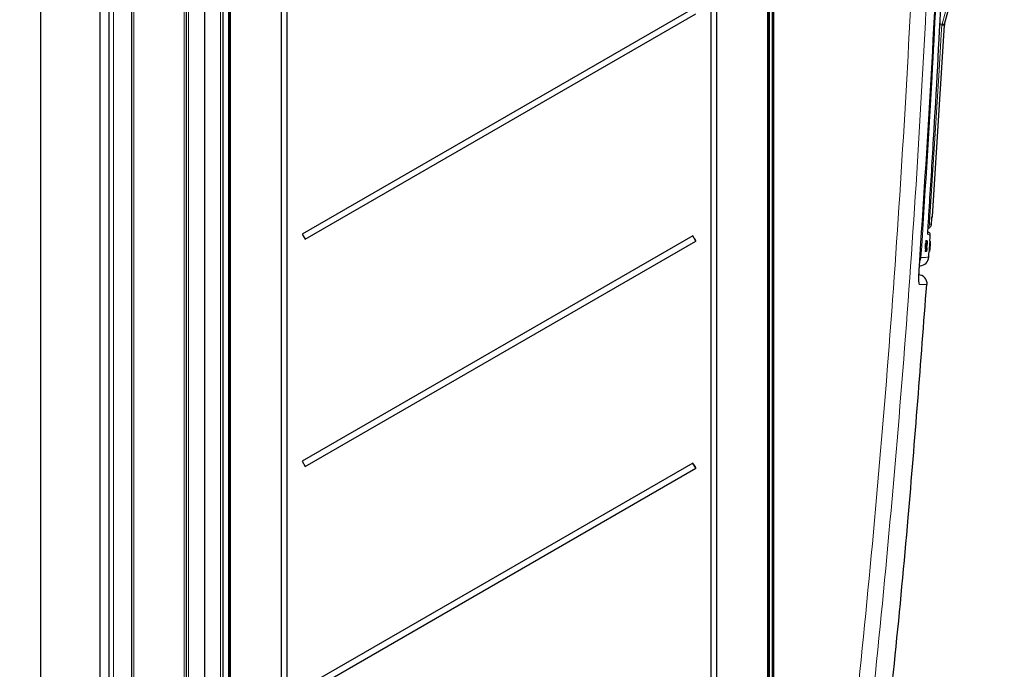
# Model space of a CAD drawing. Header units: millimetres. Extents: x 5 to 418, y 2 to 292.
# Tile 49 of 54: x 203 to 275, y 118 to 166. Entities that reach past the tile are written whole.
import ezdxf

# ---------------------------------------------------------------- set-up
doc = ezdxf.new("R2010")
doc.units = ezdxf.units.MM
doc.layers.add('SLD-0', color=7, linetype='Continuous')
doc.styles.add('SLDTEXTSTYLE0', font='TXT', dxfattribs={"width": 0.605})
doc.dimstyles.new('SLDDIMSTYLE0', dxfattribs={"dimtxt": 3.5, "dimasz": 3.302, "dimexe": 0, "dimexo": 0.0625, "dimgap": 0.875, "dimtad": 1, "dimlfac": 3, "dimrnd": 1e-09, "dimzin": 12, "dimdsep": 46, "dimtxsty": 'SLDTEXTSTYLE0', "dimsah": 1, "dimcen": 0.09, "dimadec": 0, "dimazin": 3, "dimtfac": 1, "dimtofl": 0, "dimtmove": 0, "dimatfit": 3, "dimfxl": 1, "dimfrac": 2, "dimtolj": 1, "dimtzin": 12, "dimarcsym": 0})
doc.dimstyles.new('SLDDIMSTYLE3', dxfattribs={"dimtxt": 3.5, "dimasz": 3.302, "dimexe": 0, "dimexo": 0.0625, "dimgap": 0.875, "dimtad": 1, "dimdec": 1, "dimlfac": 3, "dimrnd": 1e-09, "dimzin": 12, "dimdsep": 46, "dimtxsty": 'SLDTEXTSTYLE0', "dimsah": 1, "dimcen": 0.09, "dimadec": 0, "dimazin": 3, "dimtfac": 1, "dimtofl": 0, "dimtmove": 0, "dimatfit": 3, "dimfxl": 1, "dimfrac": 2, "dimtolj": 1, "dimtzin": 12, "dimarcsym": 0})

# ---------------------------------------------------------------- blocks, each defined once
blk = doc.blocks.new('_D_5')
at = {"layer": 'SLD-0', "color": 7}
for p, q in [((215.365, 245.789), (191.822, 245.789)), ((192.822, 245.789), (192.822, 109.125)), ((204.862, 109.125), (191.822, 109.125))]:
    blk.add_line(p, q, dxfattribs=at)
for points in [[(192.822, 245.789), (192.314, 242.487), (193.33, 242.487)], [(192.822, 109.125), (193.33, 112.427), (192.314, 112.427)]]:
    blk.add_solid(points, dxfattribs=at)
at = {"layer": 'SLD-0', "color": 7, "insert": (188.311, 173.446), "char_height": 3.5, "attachment_point": 1, "rotation": 90, "style": 'SLDTEXTSTYLE0'}
blk.add_mtext('410', dxfattribs=at)
blk = doc.blocks.new('_D_6')
at = {"layer": 'SLD-0', "color": 7}
for p, q in [((216.862, 253.958), (178.404, 253.958)), ((179.404, 253.958), (179.404, 78.791)), ((204.129, 78.791), (178.404, 78.791))]:
    blk.add_line(p, q, dxfattribs=at)
for centre, start, end in [((176.719, 167.019), 63.43495, 116.56505), ((176.719, 165.731), 243.43495, 296.56505)]:
    blk.add_arc(centre, 6.006, start, end, dxfattribs=at)
for points in [[(179.404, 253.958), (178.896, 250.656), (179.912, 250.656)], [(179.404, 78.791), (179.912, 82.093), (178.896, 82.093)]]:
    blk.add_solid(points, dxfattribs=at)
at = {"layer": 'SLD-0', "color": 7, "insert": (174.893, 160.359), "char_height": 3.5, "attachment_point": 1, "rotation": 90, "style": 'SLDTEXTSTYLE0'}
blk.add_mtext('525,5', dxfattribs=at)

msp = doc.modelspace()

# ---------------------------------------------------------------- linework, layer by layer
at = {"color": 7, "linetype": 'Continuous', "lineweight": 25}
for p, q in [((215.5291, 82.2914), (215.5291, 252.2914)), ((216.8624, 252.2914), (216.8624, 82.2914)), ((218.1958, 252.2914), (218.1958, 82.2914)), ((218.6958, 89.7774), (218.6958, 245.2905)), ((258.5291, 113.4036), (258.5291, 244.8178)), ((211.5291, 109.4581), (211.5291, 244.1247)), ((204.8624, 109.1247), (204.8624, 243.4581)), ((209.1958, 243.4581), (209.1958, 109.1247)), ((209.8624, 109.1247), (209.8624, 243.4581)), ((258.1958, 240.4569), (258.1958, 113.6957)), ((222.4708, 238.9247), (222.4708, 93.2914)), ((222.9117, 93.2914), (222.9117, 238.9247)), ((253.9708, 238.9247), (253.9708, 114.0581)), ((254.4117, 114.0581), (254.4117, 238.9247)), ((271.1044, 165.6403), (273.2818, 173.7663)), ((252.6544, 166.7699), (224.0116, 150.2329)), ((224.2282, 149.8576), (252.871, 166.3946)), ((270.2184, 151.5454), (271.0937, 165.5748)), ((224.0116, 150.2329), (224.2282, 149.8576)), ((269.8465, 150.369), (269.904, 150.364)), ((252.6544, 150.1032), (224.0116, 133.5663)), ((224.2282, 133.191), (252.871, 149.7279)), ((252.871, 149.7279), (252.6544, 150.1032)), ((269.6931, 149.517), (269.677, 149.151)), ((269.7263, 149.5148), (269.6931, 149.517)), ((269.7097, 149.5168), (269.6931, 149.517)), ((269.7429, 149.5146), (269.7097, 149.5168)), ((269.7263, 149.5148), (269.7103, 149.1488)), ((269.7103, 149.1488), (269.7429, 149.5146)), ((269.7429, 149.5146), (269.7263, 149.5148)), ((269.7325, 149.726), (269.7328, 149.7329)), ((269.766, 149.7307), (269.7328, 149.7329)), ((269.7328, 149.7329), (269.733, 149.7329)), ((269.7711, 149.7306), (269.7382, 149.7328)), ((269.7521, 149.3772), (269.766, 149.7307)), ((269.7527, 148.9653), (269.7924, 149.5614)), ((269.7851, 149.7305), (269.753, 149.7326)), ((269.8075, 149.7303), (269.7566, 148.9653)), ((269.7903, 149.7304), (269.7571, 149.3759)), ((269.7903, 149.7304), (269.7583, 149.7326)), ((269.7711, 149.7306), (269.7635, 149.5369)), ((269.778, 149.4487), (269.764, 149.4496)), ((269.766, 149.7307), (269.7711, 149.7306)), ((269.767, 149.5367), (269.7851, 149.7305)), ((269.784, 149.5391), (269.7725, 149.5399)), ((269.805, 149.7303), (269.7732, 149.7324)), ((269.8075, 149.7303), (269.7757, 149.7324)), ((269.778, 149.4487), (269.784, 149.5391)), ((269.7851, 149.7305), (269.7903, 149.7304)), ((269.7928, 149.7232), (269.7985, 149.742)), ((269.8317, 149.7398), (269.7991, 149.742)), ((269.805, 149.7303), (269.8075, 149.7303)), ((269.8285, 149.5174), (269.8227, 149.4943)), ((269.8253, 149.7185), (269.8317, 149.7398)), ((269.9978, 149.5091), (269.9745, 149.1432)), ((270.031, 149.5068), (269.9978, 149.5091)), ((269.9999, 149.5091), (269.9978, 149.5091)), ((270.0331, 149.5068), (269.9999, 149.5091)), ((270.0077, 149.141), (270.0331, 149.5068)), ((270.031, 149.5068), (270.0077, 149.141)), ((270.0486, 149.723), (270.0153, 149.7252)), ((270.0492, 149.723), (270.0163, 149.7252)), ((270.0165, 149.1444), (270.0409, 149.5016)), ((270.051, 149.723), (270.0188, 149.7252)), ((270.0424, 149.5015), (270.0193, 149.1443)), ((270.0516, 149.723), (270.0196, 149.7252)), ((270.0532, 149.723), (270.0214, 149.7251)), ((270.0561, 149.723), (270.0238, 149.7252)), ((270.0567, 149.723), (270.0241, 149.7252)), ((270.0262, 149.3697), (270.0486, 149.723)), ((270.0262, 149.3209), (270.0321, 149.4092)), ((270.0409, 149.4935), (270.0264, 149.2817)), ((270.0516, 149.723), (270.0268, 149.3684)), ((270.0277, 149.2817), (270.0407, 149.4827)), ((270.0321, 149.4092), (270.0297, 149.4094)), ((270.0331, 149.5068), (270.031, 149.5068)), ((270.0492, 149.723), (270.037, 149.5293)), ((270.0389, 149.5171), (270.0372, 149.5172)), ((270.0374, 149.5292), (270.051, 149.723)), ((270.0389, 149.5171), (270.0391, 149.5269)), ((270.0486, 149.723), (270.0492, 149.723)), ((270.0497, 149.6297), (270.0561, 149.723)), ((270.0502, 149.6297), (270.0505, 149.6348)), ((270.0567, 149.723), (270.0507, 149.6297)), ((270.051, 149.723), (270.0516, 149.723)), ((270.0561, 149.723), (270.0567, 149.723)), ((269.7103, 149.1488), (269.677, 149.151)), ((269.7135, 148.9657), (269.6803, 148.968)), ((269.7135, 148.9657), (269.7521, 149.3772)), ((269.7187, 148.9657), (269.7135, 148.9657)), ((269.7434, 149.2289), (269.7187, 148.9657)), ((269.7358, 148.9655), (269.7188, 148.9666)), ((269.7521, 149.3772), (269.7308, 149.3786)), ((269.7358, 148.9655), (269.7465, 149.2359)), ((269.7409, 148.9655), (269.7358, 148.9655)), ((269.7571, 149.3759), (269.7409, 148.9655)), ((269.7527, 148.9653), (269.741, 148.9661)), ((269.7463, 148.9575), (269.743, 148.9816)), ((269.7796, 148.9552), (269.7471, 148.9574)), ((269.7566, 148.9653), (269.7527, 148.9653)), ((269.7921, 149.3533), (269.7825, 149.354)), ((269.8062, 149.235), (269.8088, 149.2098)), ((269.9975, 148.9581), (269.9642, 148.9603)), ((270.0016, 148.9482), (269.9699, 148.9504)), ((270.0077, 149.141), (269.9745, 149.1432)), ((269.9975, 148.9581), (270.0262, 149.3697)), ((269.9981, 148.9581), (269.9975, 148.9581)), ((270.0165, 149.2213), (269.9981, 148.9581)), ((270.0002, 148.9581), (269.9981, 148.9582)), ((270.0002, 148.9581), (270.0173, 149.2284)), ((270.0009, 148.9581), (270.0002, 148.9581)), ((270.0268, 149.3684), (270.0009, 148.9581)), ((270.0042, 148.9581), (270.0037, 148.9581)), ((270.017, 149.1444), (270.0042, 148.9581)), ((270.0067, 148.9581), (270.0043, 148.9582)), ((270.0073, 148.9581), (270.0067, 148.9581)), ((270.0148, 149.164), (270.0139, 149.1641)), ((270.016, 149.1738), (270.0145, 149.1739)), ((270.0148, 149.164), (270.016, 149.1738)), ((270.0184, 149.189), (270.0155, 149.1892)), ((270.0262, 149.3697), (270.0236, 149.3698)), ((270.0262, 149.3209), (270.0238, 149.3211)), ((224.0116, 133.5663), (224.2282, 133.191)), ((252.6544, 133.4366), (224.0116, 116.8996)), ((224.2282, 116.5243), (252.871, 133.0613)), ((252.871, 133.0613), (252.6544, 133.4366))]:
    msp.add_line(p, q, dxfattribs=at)
at = {"color": 7, "linetype": 'Continuous', "lineweight": 18}
for p, q in [((215.6929, 252.2914), (215.6929, 82.2914)), ((218.032, 82.2914), (218.032, 252.2914)), ((218.6291, 89.5221), (218.6291, 245.2914)), ((218.7636, 245.2905), (218.7636, 89.7774)), ((258.2636, 244.825), (258.2636, 114.3184)), ((258.4613, 114.3184), (258.4613, 244.825)), ((258.597, 244.8178), (258.597, 113.4036)), ((211.6929, 244.1247), (211.6929, 109.4581)), ((215.3653, 109.4581), (215.3653, 244.1247)), ((210.1958, 243.4581), (210.1958, 109.1247)), ((258.1303, 113.6957), (258.1303, 240.4569)), ((270.9096, 165.5748), (270.9204, 165.6403)), ((271.0937, 165.5748), (270.9096, 165.5748)), ((270.9204, 165.6403), (271.1044, 165.6403)), ((270.1773, 151.423), (270.1776, 151.428)), ((269.767, 149.5367), (269.7635, 149.5369)), ((270.0407, 149.4827), (270.0401, 149.4828)), ((269.7465, 149.2359), (269.744, 149.2361))]:
    msp.add_line(p, q, dxfattribs=at)
at = {"color": 7, "linetype": 'Continuous', "lineweight": 18, "flags": 128}
for points in [[(275.4842, 182.6521), (275.3115, 182.0082), (274.6205, 179.4326), (271.8567, 169.1304), (270.9204, 165.6403)], [(270.9096, 165.5748), (270.868, 164.9094), (270.7018, 162.2479), (270.0066, 151.1195)], [(269.8836, 150.2524), (269.8871, 150.2339), (269.8881, 150.2017)], [(269.22, 146.7911), (269.2448, 146.679), (269.2489, 146.5439)]]:
    msp.add_lwpolyline(points, dxfattribs=at)
at = {"color": 7, "linetype": 'Continuous', "lineweight": 25, "flags": 128}
for points in [[(270.0253, 149.7249), (270.0286, 149.7746), (270.0422, 149.981), (270.0558, 150.1875)], [(269.9461, 148.5362), (269.96, 148.7426), (269.9738, 148.949), (269.9744, 148.9582)]]:
    msp.add_lwpolyline(points, dxfattribs=at)
at = {"color": 7, "linetype": 'Continuous', "lineweight": 18}
for centre, radius, start, end in [((268.042, 122.384), 43.2859, 86.201525, 86.465978), ((267.946, 155.2292), 10.8276, 74.055713, 75.177151), ((269.6693, 150.9735), 0.3334, 314.54316, 356.43635), ((269.091, 137.6992), 13.4515, 86.097181, 86.429568), ((268.7119, 148.5541), 0.6674, 331.139761, 356.172565), ((269.0535, 144.9216), 3.6025, 84.835866, 85.87491)]:
    msp.add_arc(centre, radius, start, end, dxfattribs=at)
at = {"color": 7, "linetype": 'Continuous', "lineweight": 25}
for centre, radius, start, end in [((271.4264, 165.554), 0.3333, 165, 176.429851), ((269.8857, 151.5666), 0.3333, 331.940737, 356.223915), ((269.8895, 150.198), 0.1667, 357.305826, 85), ((268.7508, 159.1434), 18.4612, 209.319609, 210.664467), ((269.2812, 148.584), 0.6667, 273, 355.664366), ((269.1586, 146.5814), 0.6667, 355.916726, 89), ((268.7508, 142.4767), 18.4612, 209.319609, 210.664467)]:
    msp.add_arc(centre, radius, start, end, dxfattribs=at)
at = {"color": 7, "linetype": 'Continuous', "lineweight": 18}
for points, knots in [([(261.5686, 89.9423), (262.3366, 95.944), (263.6833, 106.4681), (265.2732, 121.5543), (266.5226, 135.1738), (267.5683, 148.8092), (268.4091, 162.4258), (269.0623, 176.0218), (269.33, 185.071), (269.4638, 189.5957)], [0, 0, 0, 0, 0.1814894, 0.3182486, 0.4550077, 0.5917253, 0.7284429, 0.8642214, 1, 1, 1, 1]), ([(270.6023, 189.4679), (270.4685, 184.954), (270.2009, 175.9263), (269.5477, 162.3462), (268.7071, 148.729), (267.66, 135.0765), (266.4091, 121.4401), (264.8171, 106.3351), (263.4688, 95.7978), (262.6998, 89.7887)], [0, 0, 0, 0, 0.1354201, 0.2708403, 0.4076924, 0.5445446, 0.6814383, 0.818332, 1, 1, 1, 1]), ([(271.3376, 189.7562), (271.3252, 189.3119), (271.2633, 187.0905), (270.9687, 177.7615), (270.3942, 164.4517), (269.6597, 152.932), (269.3778, 148.5095)], [0, 0, 0, 0, 0.0322876, 0.1614382, 0.6780666, 1, 1, 1, 1]), ([(270.0066, 151.1195), (270.0055, 151.1008), (270.0033, 151.0633), (270.0012, 151.0133), (270.0003, 150.9757), (270.0007, 150.9557), (270.0017, 150.9536), (270.0021, 150.9528)], [0, 0, 0, 0, 0.2147505, 0.4295793, 0.6438148, 0.8575512, 1, 1, 1, 1]), ([(270.0021, 150.9528), (270.0097, 150.9529), (270.0476, 150.9536), (270.0985, 150.9545), (270.1279, 150.955), (270.1407, 150.9552)], [0, 0, 0, 0, 0.1241023, 0.6205161, 1, 1, 1, 1]), ([(270.1407, 150.9552), (270.151, 151.0861), (270.1634, 151.2437), (270.1756, 151.4013), (270.1776, 151.428)], [0, 0, 0, 0, 0.8306218, 1, 1, 1, 1]), ([(270.1776, 151.428), (270.18, 151.4566), (270.1846, 151.5138), (270.1879, 151.5426), (270.1889, 151.5448), (270.1891, 151.5453)], [0, 0, 0, 0, 0.4289712, 0.8581067, 1, 1, 1, 1]), ([(270.1891, 151.5453), (270.192, 151.5454), (270.2065, 151.5456), (270.2229, 151.5459), (270.2146, 151.5457), (270.2126, 151.5457)], [0, 0, 0, 0, 0.1604843, 0.8024277, 1, 1, 1, 1]), ([(269.8881, 150.2017), (269.8862, 150.2099), (269.8825, 150.2263), (269.8825, 150.3099), (269.8855, 150.3888), (269.8863, 150.41)], [0, 0, 0, 0, 0.4227108, 0.8453863, 1, 1, 1, 1]), ([(270.0371, 150.1887), (270.0413, 150.1883), (270.0538, 150.1872), (269.9544, 150.1959), (269.8881, 150.2017)], [0, 0, 0, 0, 0.3324436, 1, 1, 1, 1]), ([(269.3778, 148.5095), (269.4035, 148.5109), (269.5319, 148.5176), (269.7895, 148.5311), (269.9818, 148.5411), (269.9285, 148.5383), (269.9203, 148.5379)], [0, 0, 0, 0, 0.0691303, 0.3456599, 0.8987746, 1, 1, 1, 1]), ([(269.2621, 147.8778), (269.2556, 147.7786), (269.2392, 147.5305), (269.2228, 147.1556), (269.2175, 146.818), (269.2254, 146.5884), (269.2411, 146.5587), (269.2489, 146.5439)], [0, 0, 0, 0, 0.14255736, 0.35666858, 0.57089614, 0.78542498, 1, 1, 1, 1]), ([(269.8182, 146.5339), (269.8049, 146.5341), (269.7772, 146.5346), (269.58, 146.5381), (269.3538, 146.5421), (269.2489, 146.5439)], [0, 0, 0, 0, 0.3309944, 0.6897016, 1, 1, 1, 1])]:
    msp.add_open_spline(points, degree=3, knots=knots, dxfattribs=at)
at = {"color": 7, "linetype": 'Continuous', "lineweight": 25}
for points, knots in [([(269.2621, 147.8778), (269.5532, 152.3053), (270.1355, 161.1613), (270.8101, 175.026), (271.0947, 184.4649), (271.2455, 189.4678)], [0, 0, 0, 0, 0.3196707, 0.6394063, 1, 1, 1, 1]), ([(269.9096, 150.8682), (269.9168, 150.979), (269.9528, 151.5334), (270.1017, 153.862), (270.6672, 163.1785), (271.2545, 175.2238), (271.575, 185.4994), (271.6737, 188.6669)], [0, 0, 0, 0, 0.0088087, 0.0440433, 0.1849823, 0.7487663, 1, 1, 1, 1]), ([(269.8863, 150.41), (269.8874, 150.4438), (269.8902, 150.5309), (269.8989, 150.6969), (269.9066, 150.8197), (269.9096, 150.8682)], [0, 0, 0, 0, 0.27733299, 0.71464328, 1, 1, 1, 1]), ([(269.8974, 150.6595), (269.9154, 150.6635), (269.9733, 150.6763), (270.0542, 150.7409), (270.1129, 150.828), (270.1337, 150.8982), (270.1391, 150.9348), (270.1403, 150.9489), (270.1406, 150.9545), (270.1407, 150.9552)], [0, 0, 0, 0, 0.1299785, 0.4188581, 0.7191212, 0.8943821, 0.9587431, 0.9943364, 1, 1, 1, 1]), ([(270.1402, 150.9479), (270.1417, 150.9675), (270.1542, 151.1259), (270.1666, 151.2843), (270.1773, 151.423)], [0, 0, 0, 0, 0.1240776, 1, 1, 1, 1]), ([(270.1772, 151.4205), (270.1783, 151.4343), (270.1812, 151.4731), (270.1844, 151.5069), (270.185, 151.512), (270.1852, 151.5136)], [0, 0, 0, 0, 0.2678678, 0.7537256, 1, 1, 1, 1]), ([(269.8844, 150.2424), (269.8844, 150.2422), (269.8846, 150.2405), (269.8835, 150.255), (269.8832, 150.2992), (269.885, 150.3687), (269.8861, 150.41)], [0, 0, 0, 0, 0.0220433, 0.1973575, 0.5227903, 1, 1, 1, 1]), ([(269.7635, 149.5369), (269.763, 149.5239), (269.7622, 149.5057), (269.7612, 149.4818), (269.7605, 149.4699), (269.7602, 149.4639)], [0, 0, 0, 0, 0.5612769, 0.7817626, 1, 1, 1, 1]), ([(269.7602, 149.4639), (269.7615, 149.4775), (269.7637, 149.5018), (269.766, 149.526), (269.767, 149.5367)], [0, 0, 0, 0, 0.5599999, 1, 1, 1, 1]), ([(269.7924, 149.5614), (269.7896, 149.5362), (269.7844, 149.4911), (269.7799, 149.4617), (269.778, 149.4487)], [0, 0, 0, 0, 0.55968587, 1, 1, 1, 1]), ([(269.784, 149.5391), (269.7877, 149.5661), (269.7942, 149.6142), (269.8017, 149.6948), (269.805, 149.7303)], [0, 0, 0, 0, 0.5604274, 1, 1, 1, 1]), ([(269.7921, 149.3533), (269.7959, 149.4109), (269.8003, 149.4777), (269.8053, 149.5304), (269.8059, 149.5377)], [0, 0, 0, 0, 0.8621576, 1, 1, 1, 1]), ([(269.8256, 149.6516), (269.8245, 149.6497), (269.8221, 149.646), (269.8165, 149.605), (269.8073, 149.511), (269.8009, 149.4186), (269.7964, 149.3538)], [0, 0, 0, 0, 0.1872234, 0.3739058, 0.5607363, 1, 1, 1, 1]), ([(269.8227, 149.4943), (269.824, 149.5181), (269.8265, 149.5656), (269.8282, 149.62), (269.8277, 149.648), (269.8263, 149.6504), (269.8256, 149.6516)], [0, 0, 0, 0, 0.2805533, 0.5597389, 0.7796538, 1, 1, 1, 1]), ([(269.8317, 149.7398), (269.833, 149.7371), (269.8356, 149.7315), (269.8355, 149.6761), (269.8329, 149.6007), (269.83, 149.5451), (269.8285, 149.5174)], [0, 0, 0, 0, 0.28008064, 0.55944867, 0.77954883, 1, 1, 1, 1]), ([(270.0413, 149.5286), (270.0401, 149.5104), (270.0377, 149.474), (270.0336, 149.4154), (270.0318, 149.3914), (270.0307, 149.3769)], [0, 0, 0, 0, 0.2804963, 0.5610033, 1, 1, 1, 1]), ([(270.0321, 149.4081), (270.0323, 149.4099), (270.0328, 149.4133), (270.0346, 149.4377), (270.0375, 149.4791), (270.0396, 149.5099), (270.0406, 149.5253)], [0, 0, 0, 0, 0.2806803, 0.5609514, 0.7800568, 1, 1, 1, 1]), ([(270.0321, 149.4092), (270.0321, 149.4089), (270.0321, 149.4084), (270.0321, 149.4082), (270.0321, 149.4081)], [0, 0, 0, 0, 0.5600031, 1, 1, 1, 1]), ([(270.037, 149.5293), (270.0362, 149.5163), (270.035, 149.4982), (270.0335, 149.4743), (270.0327, 149.4623), (270.0323, 149.4564)], [0, 0, 0, 0, 0.5612769, 0.7817626, 1, 1, 1, 1]), ([(270.0323, 149.4564), (270.0333, 149.47), (270.035, 149.4943), (270.0367, 149.5185), (270.0374, 149.5292)], [0, 0, 0, 0, 0.5599999, 1, 1, 1, 1]), ([(270.0474, 149.6348), (270.0472, 149.6331), (270.0468, 149.6299), (270.0445, 149.5991), (270.0417, 149.5585), (270.0398, 149.5309), (270.0389, 149.5171)], [0, 0, 0, 0, 0.2800014, 0.5591308, 0.7793201, 1, 1, 1, 1]), ([(270.0391, 149.5269), (270.0411, 149.5566), (270.0451, 149.616), (270.0498, 149.6823), (270.0525, 149.7181), (270.053, 149.7214), (270.0532, 149.723)], [0, 0, 0, 0, 0.2802532, 0.5595228, 0.7795924, 1, 1, 1, 1]), ([(270.0406, 149.5253), (270.0417, 149.5422), (270.044, 149.5758), (270.0462, 149.6124), (270.0474, 149.632), (270.0474, 149.6338), (270.0474, 149.6348)], [0, 0, 0, 0, 0.27946, 0.5589523, 0.7792553, 1, 1, 1, 1]), ([(270.0532, 149.723), (270.0532, 149.72), (270.0531, 149.7139), (270.0503, 149.6667), (270.0461, 149.6001), (270.0429, 149.5524), (270.0413, 149.5286)], [0, 0, 0, 0, 0.2801842, 0.5598553, 0.7799999, 1, 1, 1, 1]), ([(269.7483, 149.2814), (269.7474, 149.2716), (269.7457, 149.2542), (269.7441, 149.2366), (269.7434, 149.2289)], [0, 0, 0, 0, 0.5600016, 1, 1, 1, 1]), ([(269.7465, 149.2359), (269.7468, 149.2444), (269.7474, 149.2595), (269.748, 149.2747), (269.7483, 149.2814)], [0, 0, 0, 0, 0.5599998, 1, 1, 1, 1]), ([(269.7796, 148.9552), (269.7776, 148.9595), (269.7736, 148.9679), (269.7766, 149.0842), (269.7836, 149.2205), (269.7893, 149.309), (269.7921, 149.3533)], [0, 0, 0, 0, 0.2799551, 0.5580876, 0.7789116, 1, 1, 1, 1]), ([(269.8088, 149.2098), (269.8057, 149.1706), (269.7995, 149.0925), (269.7906, 149.007), (269.7838, 148.9615), (269.781, 148.9573), (269.7796, 148.9552)], [0, 0, 0, 0, 0.28025625, 0.5595462, 0.77958943, 1, 1, 1, 1]), ([(269.7964, 149.3538), (269.7937, 149.3127), (269.7884, 149.2308), (269.7829, 149.1208), (269.782, 149.0548), (269.784, 149.0473), (269.785, 149.0435)], [0, 0, 0, 0, 0.28124501, 0.56071564, 0.78013802, 1, 1, 1, 1]), ([(269.785, 149.0435), (269.7864, 149.0463), (269.7891, 149.052), (269.7969, 149.1169), (269.8027, 149.1902), (269.8062, 149.235)], [0, 0, 0, 0, 0.2807112, 0.5609046, 1, 1, 1, 1]), ([(270.0189, 149.1882), (270.0164, 149.1518), (270.0115, 149.0789), (270.0059, 148.9995), (270.0025, 148.9544), (270.0019, 148.9503), (270.0016, 148.9482)], [0, 0, 0, 0, 0.2794007, 0.5590642, 0.7793783, 1, 1, 1, 1]), ([(270.0016, 148.9482), (270.0017, 148.9513), (270.0018, 148.9573), (270.0051, 149.014), (270.0097, 149.0865), (270.0131, 149.1382), (270.0148, 149.164)], [0, 0, 0, 0, 0.27991052, 0.55924905, 0.77947627, 1, 1, 1, 1]), ([(270.0075, 149.0365), (270.0078, 149.0386), (270.0083, 149.0428), (270.0113, 149.0844), (270.0149, 149.1358), (270.0172, 149.1713), (270.0184, 149.189)], [0, 0, 0, 0, 0.2798831, 0.5589932, 0.779319, 1, 1, 1, 1]), ([(270.016, 149.1738), (270.0147, 149.154), (270.0121, 149.1145), (270.009, 149.0651), (270.0075, 149.0397), (270.0075, 149.0376), (270.0075, 149.0365)], [0, 0, 0, 0, 0.2808811, 0.5600727, 0.7796532, 1, 1, 1, 1]), ([(270.0202, 149.2739), (270.0195, 149.2641), (270.0183, 149.2466), (270.0171, 149.2291), (270.0165, 149.2213)], [0, 0, 0, 0, 0.5600016, 1, 1, 1, 1]), ([(270.0173, 149.2284), (270.0179, 149.2368), (270.0188, 149.252), (270.0198, 149.2672), (270.0202, 149.2739)], [0, 0, 0, 0, 0.55999976, 1, 1, 1, 1]), ([(270.0184, 149.189), (270.0198, 149.2102), (270.0226, 149.2527), (270.0256, 149.3006), (270.0272, 149.3276), (270.0272, 149.3301), (270.0272, 149.3313)], [0, 0, 0, 0, 0.2797467, 0.5591709, 0.7794436, 1, 1, 1, 1]), ([(270.0307, 149.3769), (270.0303, 149.3693), (270.0295, 149.3541), (270.0264, 149.303), (270.0226, 149.2451), (270.0201, 149.2072), (270.0189, 149.1882)], [0, 0, 0, 0, 0.2798072, 0.5591854, 0.7794082, 1, 1, 1, 1]), ([(270.0272, 149.3313), (270.0271, 149.3305), (270.0269, 149.3289), (270.0264, 149.3234), (270.0262, 149.3209)], [0, 0, 0, 0, 0.5597721, 1, 1, 1, 1]), ([(269.2275, 146.7332), (269.2276, 146.7328), (269.2283, 146.7279), (269.2252, 146.7576), (269.2225, 146.8409), (269.2222, 147.0178), (269.2299, 147.2856), (269.2438, 147.5861), (269.2581, 147.7914), (269.2641, 147.8778)], [0, 0, 0, 0, 0.0078263, 0.0943793, 0.2246762, 0.4090654, 0.6173169, 0.8388936, 1, 1, 1, 1]), ([(269.2303, 147.2347), (269.2314, 147.2725), (269.2354, 147.4072), (269.2474, 147.6342), (269.2603, 147.8148), (269.2648, 147.8777)], [0, 0, 0, 0, 0.2031519, 0.7223472, 1, 1, 1, 1]), ([(264.0101, 89.8099), (264.8357, 96.2985), (266.5133, 109.4833), (268.4319, 128.399), (269.3662, 140.833), (269.7947, 146.5358)], [0, 0, 0, 0, 0.3440815, 0.6991646, 1, 1, 1, 1]), ([(269.8234, 146.5338), (269.8235, 146.5338), (269.8254, 146.5338), (269.8217, 146.5338), (269.8182, 146.5339)], [0, 0, 0, 0, 0.03072292, 1, 1, 1, 1])]:
    msp.add_open_spline(points, degree=3, knots=knots, dxfattribs=at)

# ---------------------------------------------------------------- dimensions: what is measured, and where the dimension line sits
at = {"layer": 'SLD-0', "color": 7}
dim = msp.add_linear_dim(base=(179.4043, 78.7914), p1=(216.8624, 253.9581), p2=(204.1291, 78.7914), angle=90, text='(<>)', dimstyle='SLDDIMSTYLE0', dxfattribs=at)
dim.commit()
dim.dimension.update_dxf_attribs({"geometry": '_D_6', "text_midpoint": (179.4043, 166.3747), "dimtype": 160})
dim = msp.add_linear_dim(base=(192.8224, 109.1247), p1=(215.3653, 245.7885), p2=(204.8624, 109.1247), angle=90, dimstyle='SLDDIMSTYLE3', dxfattribs=at)
dim.commit()
dim.dimension.update_dxf_attribs({"geometry": '_D_5', "text_midpoint": (192.8224, 177.4566), "dimtype": 160})

doc.saveas('drawing.dxf')
